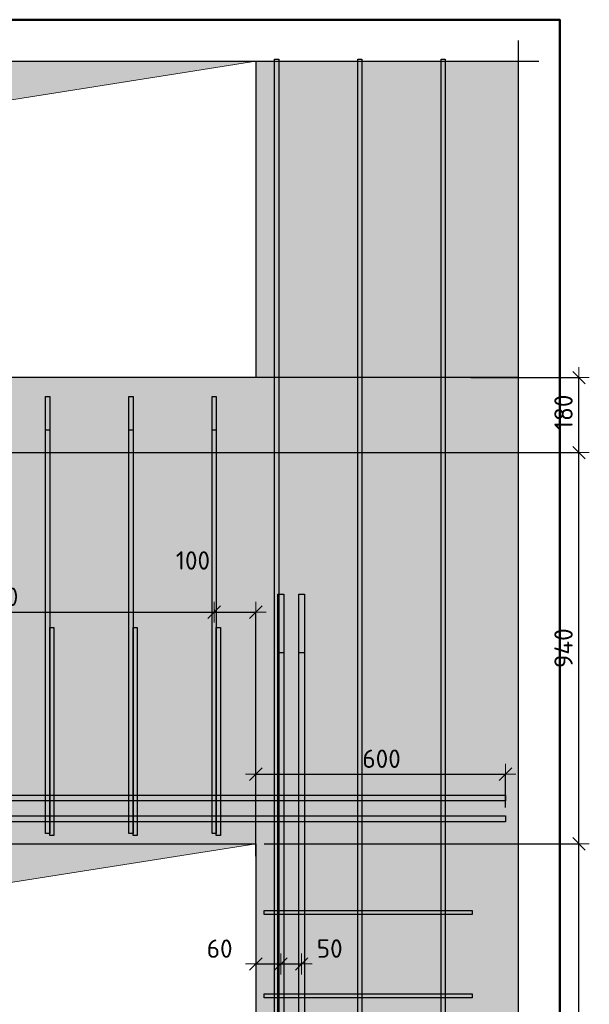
# Model space of a CAD drawing. Header units: millimetres. Extents: x -2258 to 68686, y -2266 to 30725.
# Tile 61 of 83: x 33629 to 34998, y 23975 to 26340. Entities that reach past the tile are written whole.
import ezdxf

# ---------------------------------------------------------------- set-up
doc = ezdxf.new("R2010")
doc.units = ezdxf.units.MM
doc.header["$PDMODE"] = 65
for name, color, linetype, lineweight in [('Standard', 7, 'Continuous', 25), ('Арм.стержн. Арматура края', 96, 'Continuous', 35), ('Арм.стержн. вертикальными 1', 22, 'Continuous', 35), ('Арм.стержн. Доп. арматура', 180, 'Continuous', 35), ('Размерная линия_ общее', 7, 'Continuous', 13), ('Фундамент (1)', 7, 'Continuous', 35)]:
    doc.layers.add(name, color=color, linetype=linetype, lineweight=lineweight)
doc.styles.add('ISOCPEUR', font='ISOCPEUR')
doc.dimstyles.new('DIMSTYLE_11', dxfattribs={"dimtxt": 44, "dimasz": 50, "dimexe": 0, "dimexo": 0, "dimgap": 22, "dimtad": 2, "dimdec": 0, "dimrnd": 5, "dimzin": 12, "dimdsep": 46, "dimtxsty": 'ISOCPEUR', "dimblk1": 'ALL_ML_STRICH', "dimblk2": 'ALL_ML_STRICH', "dimsah": 1, "dimcen": 0, "dimclrd": 7, "dimclre": 256, "dimclrt": 7, "dimadec": 0, "dimazin": 0, "dimtfac": 1, "dimtdec": 0, "dimtix": 1, "dimtmove": 2, "dimatfit": 3, "dimfxl": 0, "dimtvp": 1.2, "dimtzin": 0, "dimlwd": 0, "dimlwe": -3, "dimarcsym": 0})
doc.dimstyles.new('DIMSTYLE_3', dxfattribs={"dimtxt": 44, "dimasz": 50, "dimexe": 0, "dimexo": 0, "dimgap": 22, "dimtad": 2, "dimdec": 0, "dimrnd": 5, "dimzin": 12, "dimdsep": 46, "dimtxsty": 'ISOCPEUR', "dimblk1": 'ALL_ML_STRICH', "dimblk2": 'ALL_ML_STRICH', "dimsah": 1, "dimcen": 0, "dimclrd": 7, "dimclre": 256, "dimclrt": 7, "dimadec": 0, "dimazin": 0, "dimtfac": 1, "dimtdec": 0, "dimtix": 1, "dimtmove": 2, "dimatfit": 3, "dimfxl": 0, "dimtzin": 0, "dimlwd": 0, "dimlwe": -3, "dimarcsym": 0})

# ---------------------------------------------------------------- blocks, each defined once
blk = doc.blocks.new('ALL_ML_STRICH')
at = {"color": 0, "linetype": 'ByBlock', "lineweight": -2}
for p, q in [((0, -0.5), (0, 0.5)), ((-1, 0), (0.5, 0)), ((-0.3, -0.3), (0.3, 0.3))]:
    blk.add_line(p, q, dxfattribs=at)
blk = doc.blocks.new('*D299')
at = {"layer": 'DEFPOINTS', "color": 7, "linetype": 'Continuous', "lineweight": 13, "transparency": 33554687}
for p in [(34196.4, 24071.5), (34256.4, 24070.1), (34196.4, 24049)]:
    blk.add_point(p, dxfattribs=at)
at = {"layer": 'Размерная линия_ общее', "color": 253, "linetype": 'Continuous', "lineweight": -2, "true_color": 0xa0a0a0, "transparency": 33554687}
for p, q in [((34196.4, 24069), (34196.4, 24071.5)), ((34256.4, 24071.5), (34256.4, 24071.5))]:
    blk.add_line(p, q, dxfattribs=at)
at = {"layer": 'Размерная линия_ общее', "color": 7, "linetype": 'Continuous', "lineweight": -2, "transparency": 33554687}
blk.add_line((34196.4, 24071.5), (34256.4, 24071.5), dxfattribs=at)
at = {"layer": 'Размерная линия_ общее', "color": 7, "linetype": 'Continuous', "lineweight": 13, "transparency": 33554687, "xscale": 50, "yscale": 50, "zscale": 50, "rotation": 180}
blk.add_blockref('ALL_ML_STRICH', (34196.4, 24071.5), dxfattribs=at)
at = {"layer": 'Размерная линия_ общее', "color": 7, "linetype": 'Continuous', "lineweight": 13, "transparency": 33554687, "xscale": 50, "yscale": 50, "zscale": 50}
blk.add_blockref('ALL_ML_STRICH', (34256.4, 24071.5), dxfattribs=at)
at = {"layer": 'Размерная линия_ общее', "color": 7, "linetype": 'Continuous', "lineweight": 13, "transparency": 33554687, "insert": (34109.5, 24108.3), "char_height": 44, "width": 88, "attachment_point": 5, "style": 'ISOCPEUR'}
blk.add_mtext('\\A1;{60}', dxfattribs=at)
blk = doc.blocks.new('*D300')
at = {"layer": 'DEFPOINTS', "color": 7, "linetype": 'Continuous', "lineweight": 13, "transparency": 33554687}
for p in [(34256.4, 24071.5), (34256.4, 24070.1), (34306.4, 24073.3)]:
    blk.add_point(p, dxfattribs=at)
at = {"layer": 'Размерная линия_ общее', "color": 253, "linetype": 'Continuous', "lineweight": -2, "true_color": 0xa0a0a0, "transparency": 33554687}
for p, q in [((34256.4, 24071.5), (34256.4, 24071.5)), ((34306.4, 24071.5), (34306.4, 24071.5))]:
    blk.add_line(p, q, dxfattribs=at)
at = {"layer": 'Размерная линия_ общее', "color": 7, "linetype": 'Continuous', "lineweight": -2, "transparency": 33554687}
blk.add_line((34256.4, 24071.5), (34306.4, 24071.5), dxfattribs=at)
at = {"layer": 'Размерная линия_ общее', "color": 7, "linetype": 'Continuous', "lineweight": 13, "transparency": 33554687, "xscale": 50, "yscale": 50, "zscale": 50, "rotation": 180}
blk.add_blockref('ALL_ML_STRICH', (34256.4, 24071.5), dxfattribs=at)
at = {"layer": 'Размерная линия_ общее', "color": 7, "linetype": 'Continuous', "lineweight": 13, "transparency": 33554687, "xscale": 50, "yscale": 50, "zscale": 50}
blk.add_blockref('ALL_ML_STRICH', (34306.4, 24071.5), dxfattribs=at)
at = {"layer": 'Размерная линия_ общее', "color": 7, "linetype": 'Continuous', "lineweight": 13, "transparency": 33554687, "insert": (34373.9, 24108.5), "char_height": 44, "width": 88, "attachment_point": 5, "style": 'ISOCPEUR'}
blk.add_mtext('\\A1;{50}', dxfattribs=at)
blk = doc.blocks.new('*D301')
at = {"layer": 'DEFPOINTS', "color": 7, "linetype": 'Continuous', "lineweight": 13, "transparency": 33554687}
for p in [(34196.4, 24527.5), (34796.4, 24427.1), (34196.4, 24310.1)]:
    blk.add_point(p, dxfattribs=at)
at = {"layer": 'Размерная линия_ общее', "color": 253, "linetype": 'Continuous', "lineweight": -2, "true_color": 0xa0a0a0, "transparency": 33554687}
for p, q in [((34196.4, 24330.1), (34196.4, 24527.5)), ((34796.4, 24447.1), (34796.4, 24527.5))]:
    blk.add_line(p, q, dxfattribs=at)
at = {"layer": 'Размерная линия_ общее', "color": 7, "linetype": 'Continuous', "lineweight": -2, "transparency": 33554687}
blk.add_line((34196.4, 24527.5), (34796.4, 24527.5), dxfattribs=at)
at = {"layer": 'Размерная линия_ общее', "color": 7, "linetype": 'Continuous', "lineweight": 13, "transparency": 33554687, "xscale": 50, "yscale": 50, "zscale": 50, "rotation": 180}
blk.add_blockref('ALL_ML_STRICH', (34196.4, 24527.5), dxfattribs=at)
at = {"layer": 'Размерная линия_ общее', "color": 7, "linetype": 'Continuous', "lineweight": 13, "transparency": 33554687, "xscale": 50, "yscale": 50, "zscale": 50}
blk.add_blockref('ALL_ML_STRICH', (34796.4, 24527.5), dxfattribs=at)
at = {"layer": 'Размерная линия_ общее', "color": 7, "linetype": 'Continuous', "lineweight": 13, "transparency": 33554687, "insert": (34498.6, 24564.5), "char_height": 44, "width": 132, "attachment_point": 5, "style": 'ISOCPEUR'}
blk.add_mtext('\\A1;{600}', dxfattribs=at)
blk = doc.blocks.new('*D303')
at = {"layer": 'DEFPOINTS', "color": 7, "linetype": 'Continuous', "lineweight": 13, "transparency": 33554687}
for p in [(32896.4, 24942.9), (34096.4, 24942.9), (32896.4, 24916.7)]:
    blk.add_point(p, dxfattribs=at)
at = {"layer": 'Размерная линия_ общее', "color": 253, "linetype": 'Continuous', "lineweight": -2, "true_color": 0xa0a0a0, "transparency": 33554687}
for p, q in [((32896.4, 24922.9), (32896.4, 24916.7)), ((34096.4, 24922.9), (34096.4, 24916.7))]:
    blk.add_line(p, q, dxfattribs=at)
at = {"layer": 'Размерная линия_ общее', "color": 7, "linetype": 'Continuous', "lineweight": -2, "transparency": 33554687}
blk.add_line((32896.4, 24916.7), (34096.4, 24916.7), dxfattribs=at)
at = {"layer": 'Размерная линия_ общее', "color": 7, "linetype": 'Continuous', "lineweight": 13, "transparency": 33554687, "xscale": 50, "yscale": 50, "zscale": 50, "rotation": 180}
blk.add_blockref('ALL_ML_STRICH', (32896.4, 24916.7), dxfattribs=at)
at = {"layer": 'Размерная линия_ общее', "color": 7, "linetype": 'Continuous', "lineweight": 13, "transparency": 33554687, "xscale": 50, "yscale": 50, "zscale": 50}
blk.add_blockref('ALL_ML_STRICH', (34096.4, 24916.7), dxfattribs=at)
at = {"layer": 'Размерная линия_ общее', "color": 7, "linetype": 'Continuous', "lineweight": 13, "transparency": 33554687, "insert": (33362.4, 24975.7), "char_height": 44, "width": 2.2, "attachment_point": 1, "line_spacing_factor": 0.60241, "style": 'ISOCPEUR'}
blk.add_mtext('\\W0.91;6х200=1200', dxfattribs=at)
blk = doc.blocks.new('*D304')
at = {"layer": 'DEFPOINTS', "color": 7, "linetype": 'Continuous', "lineweight": 13, "transparency": 33554687}
for p in [(34096.4, 24942.9), (34096.4, 24916.7), (34196.4, 24360.1)]:
    blk.add_point(p, dxfattribs=at)
at = {"layer": 'Размерная линия_ общее', "color": 253, "linetype": 'Continuous', "lineweight": -2, "true_color": 0xa0a0a0, "transparency": 33554687}
for p, q in [((34096.4, 24922.9), (34096.4, 24916.7)), ((34196.4, 24380.1), (34196.4, 24916.7))]:
    blk.add_line(p, q, dxfattribs=at)
at = {"layer": 'Размерная линия_ общее', "color": 7, "linetype": 'Continuous', "lineweight": -2, "transparency": 33554687}
blk.add_line((34096.4, 24916.7), (34196.4, 24916.7), dxfattribs=at)
at = {"layer": 'Размерная линия_ общее', "color": 7, "linetype": 'Continuous', "lineweight": 13, "transparency": 33554687, "xscale": 50, "yscale": 50, "zscale": 50, "rotation": 180}
blk.add_blockref('ALL_ML_STRICH', (34096.4, 24916.7), dxfattribs=at)
at = {"layer": 'Размерная линия_ общее', "color": 7, "linetype": 'Continuous', "lineweight": 13, "transparency": 33554687, "xscale": 50, "yscale": 50, "zscale": 50}
blk.add_blockref('ALL_ML_STRICH', (34196.4, 24916.7), dxfattribs=at)
at = {"layer": 'Размерная линия_ общее', "color": 7, "linetype": 'Continuous', "lineweight": 13, "transparency": 33554687, "insert": (34045.3, 25040.9), "char_height": 44, "width": 132, "attachment_point": 5, "style": 'ISOCPEUR'}
blk.add_mtext('\\A1;{100}', dxfattribs=at)
blk = doc.blocks.new('*D323')
at = {"layer": 'DEFPOINTS', "color": 7, "linetype": 'Continuous', "lineweight": 13, "transparency": 33554687}
for p in [(34196.4, 24360.1), (34692.8, 22110.1), (34972.7, 22110.1)]:
    blk.add_point(p, dxfattribs=at)
at = {"layer": 'Размерная линия_ общее', "color": 253, "linetype": 'Continuous', "lineweight": -2, "true_color": 0xa0a0a0, "transparency": 33554687}
for p, q in [((34216.4, 24360.1), (34972.7, 24360.1)), ((34712.8, 22110.1), (34972.7, 22110.1))]:
    blk.add_line(p, q, dxfattribs=at)
at = {"layer": 'Размерная линия_ общее', "color": 7, "linetype": 'Continuous', "lineweight": -2, "transparency": 33554687}
blk.add_line((34972.7, 22110.1), (34972.7, 24360.1), dxfattribs=at)
at = {"layer": 'Размерная линия_ общее', "color": 7, "linetype": 'Continuous', "lineweight": 13, "transparency": 33554687, "xscale": 50, "yscale": 50, "zscale": 50}
for p, rotation in [((34972.7, 24360.1), 90), ((34972.7, 22110.1), 270)]:
    blk.add_blockref('ALL_ML_STRICH', p, dxfattribs=dict(at, rotation=rotation))
at = {"layer": 'Размерная линия_ общее', "color": 7, "linetype": 'Continuous', "lineweight": 13, "transparency": 33554687, "insert": (34935.7, 23237.3), "char_height": 44, "width": 176, "attachment_point": 5, "rotation": 90, "style": 'ISOCPEUR'}
blk.add_mtext('\\A1;{2250}', dxfattribs=at)
blk = doc.blocks.new('*D324')
at = {"layer": 'DEFPOINTS', "color": 7, "linetype": 'Continuous', "lineweight": 13, "transparency": 33554687}
for p in [(34692.8, 25300.1), (34196.4, 24360.1), (34972.7, 24360.1)]:
    blk.add_point(p, dxfattribs=at)
at = {"layer": 'Размерная линия_ общее', "color": 253, "linetype": 'Continuous', "lineweight": -2, "true_color": 0xa0a0a0, "transparency": 33554687}
for p, q in [((34712.8, 25300.1), (34972.7, 25300.1)), ((34216.4, 24360.1), (34972.7, 24360.1))]:
    blk.add_line(p, q, dxfattribs=at)
at = {"layer": 'Размерная линия_ общее', "color": 7, "linetype": 'Continuous', "lineweight": -2, "transparency": 33554687}
blk.add_line((34972.7, 24360.1), (34972.7, 25300.1), dxfattribs=at)
at = {"layer": 'Размерная линия_ общее', "color": 7, "linetype": 'Continuous', "lineweight": 13, "transparency": 33554687, "xscale": 50, "yscale": 50, "zscale": 50}
for p, rotation in [((34972.7, 25300.1), 90), ((34972.7, 24360.1), 270)]:
    blk.add_blockref('ALL_ML_STRICH', p, dxfattribs=dict(at, rotation=rotation))
at = {"layer": 'Размерная линия_ общее', "color": 7, "linetype": 'Continuous', "lineweight": 13, "transparency": 33554687, "insert": (34935.7, 24830.1), "char_height": 44, "width": 132, "attachment_point": 5, "rotation": 90, "style": 'ISOCPEUR'}
blk.add_mtext('\\A1;{940}', dxfattribs=at)
blk = doc.blocks.new('*D325')
at = {"layer": 'DEFPOINTS', "color": 7, "linetype": 'Continuous', "lineweight": 13, "transparency": 33554687}
for p in [(34692.8, 25480.1), (34692.8, 25300.1), (34972.7, 25300.1)]:
    blk.add_point(p, dxfattribs=at)
at = {"layer": 'Размерная линия_ общее', "color": 253, "linetype": 'Continuous', "lineweight": -2, "true_color": 0xa0a0a0, "transparency": 33554687}
for p, q in [((34712.8, 25480.1), (34972.7, 25480.1)), ((34712.8, 25300.1), (34972.7, 25300.1))]:
    blk.add_line(p, q, dxfattribs=at)
at = {"layer": 'Размерная линия_ общее', "color": 7, "linetype": 'Continuous', "lineweight": -2, "transparency": 33554687}
blk.add_line((34972.7, 25300.1), (34972.7, 25480.1), dxfattribs=at)
at = {"layer": 'Размерная линия_ общее', "color": 7, "linetype": 'Continuous', "lineweight": 13, "transparency": 33554687, "xscale": 50, "yscale": 50, "zscale": 50}
for p, rotation in [((34972.7, 25480.1), 90), ((34972.7, 25300.1), 270)]:
    blk.add_blockref('ALL_ML_STRICH', p, dxfattribs=dict(at, rotation=rotation))
at = {"layer": 'Размерная линия_ общее', "color": 7, "linetype": 'Continuous', "lineweight": 13, "transparency": 33554687, "insert": (34935.7, 25396.7), "char_height": 44, "width": 132, "attachment_point": 5, "rotation": 90, "style": 'ISOCPEUR'}
blk.add_mtext('\\A1;{180}', dxfattribs=at)

msp = doc.modelspace()

# ---------------------------------------------------------------- hatches: boundary and pattern name
at = {"linetype": 'Continuous', "lineweight": 13, "transparency": 33554687}
for points in [[(34196.4, 25480.1), (34826.5, 25480.1), (34826.5, 26240.1), (34196.4, 26240.1)], [(32521.4, 25300.1), (34826.5, 25300.1), (34826.5, 25480.1), (32521.4, 25480.1)]]:
    msp.add_hatch(color=7, dxfattribs=at).paths.add_polyline_path(points)
h = msp.add_hatch(color=7, dxfattribs=at)
h.paths.add_polyline_path([(32796.4, 24360.1), (34196.4, 24360.1), (34196.4, 22110.1), (34826.5, 22110.1), (34826.5, 25300.1), (32521.4, 25300.1), (32521.4, 22110.1), (32796.4, 22110.1)])
h.paths.add_polyline_path([(32616.4, 23280.1), (32616.3, 23278.1), (32616, 23276), (32615.4, 23274), (32614.7, 23272), (32613.7, 23270.1), (32612.6, 23268.4), (32611.3, 23266.8), (32609.8, 23265.3), (32608.1, 23264), (32606.4, 23262.8), (32604.5, 23261.9), (32602.6, 23261.1), (32600.5, 23260.6), (32598.5, 23260.3), (32596.4, 23260.1), (32594.3, 23260.3), (32592.2, 23260.6), (32590.2, 23261.1), (32588.3, 23261.9), (32586.4, 23262.8), (32584.6, 23264), (32583, 23265.3), (32581.5, 23266.8), (32580.2, 23268.4), (32579.1, 23270.1), (32578.1, 23272), (32577.4, 23274), (32576.8, 23276), (32576.5, 23278.1), (32576.4, 23280.1), (32576.5, 23282.2), (32576.8, 23284.3), (32577.4, 23286.3), (32578.1, 23288.3), (32579.1, 23290.1), (32580.2, 23291.9), (32581.5, 23293.5), (32583, 23295), (32584.6, 23296.3), (32586.4, 23297.5), (32588.3, 23298.4), (32590.2, 23299.2), (32592.2, 23299.7), (32594.3, 23300), (32596.4, 23300.1), (32598.5, 23300), (32600.5, 23299.7), (32602.6, 23299.2), (32604.5, 23298.4), (32606.4, 23297.5), (32608.1, 23296.3), (32609.8, 23295), (32611.3, 23293.5), (32612.6, 23291.9), (32613.7, 23290.1), (32614.7, 23288.3), (32615.4, 23286.3), (32616, 23284.3), (32616.3, 23282.2)], flags=16)
h.paths.add_polyline_path([(32643.9, 23980.1), (32548.9, 23980.1), (32548.9, 24410.1), (32643.9, 24410.1)], flags=16)
at = {"layer": 'Фундамент (1)', "linetype": 'Continuous', "lineweight": 13, "true_color": 0x2d2d2d, "transparency": 33554687}
for points in [[(32987.3, 26049.2), (34196.4, 26240.1), (32796.4, 26240.1), (32796.4, 25480.1)], [(32987.3, 24169.2), (34196.4, 24360.1), (32796.4, 24360.1), (32796.4, 22160.1)]]:
    msp.add_hatch(color=250, dxfattribs=at).paths.add_polyline_path(points)

# ---------------------------------------------------------------- linework, layer by layer
at = {"color": 7, "linetype": 'Continuous', "lineweight": 25, "transparency": 33554687}
for p, q in [((34826.5, 26290.1), (34826.5, 25430.1)), ((34146.4, 26240.1), (34876.5, 26240.1)), ((34196.4, 26240.1), (34196.4, 25480.1)), ((34826.5, 25530.1), (34826.5, 25250.1)), ((34196.4, 25480.1), (32796.4, 25480.1)), ((34826.5, 25480.1), (34196.4, 25480.1)), ((34826.5, 25480.1), (34196.4, 25480.1)), ((34826.5, 25350.1), (34826.5, 22060.1)), ((32521.4, 25300.1), (34826.5, 25300.1)), ((32521.4, 25300.1), (34826.5, 25300.1)), ((32796.4, 24360.1), (34196.4, 24360.1)), ((34196.4, 24360.1), (34196.4, 22110.1))]:
    msp.add_line(p, q, dxfattribs=at)
at = {"layer": 'Standard', "color": 7, "linetype": 'Continuous', "lineweight": 50, "transparency": 33554687}
msp.add_lwpolyline([(30215.6, 21830.1), (34926.5, 21830.1), (34926.5, 26340.1), (30215.6, 26340.1), (30215.6, 21830.1)], dxfattribs=at)
at = {"layer": 'Standard', "color": 7, "linetype": 'Continuous', "lineweight": 13, "transparency": 33554687}
for points in [[(32796.4, 25480.1), (32987.3, 26049.2), (34196.4, 26240.1)], [(32796.4, 22160.1), (32987.3, 24169.2), (34196.4, 24360.1)]]:
    msp.add_lwpolyline(points, dxfattribs=at)
at = {"layer": 'Арм.стержн. Арматура края', "color": 4, "linetype": 'Continuous', "lineweight": 25, "transparency": 33554687}
for points in [[(33701.4, 24380.1), (33701.4, 24880.1), (33711.4, 24880.1), (33711.4, 24380.1), (33701.4, 24380.1)], [(33901.4, 24380.1), (33901.4, 24880.1), (33911.4, 24880.1), (33911.4, 24380.1), (33901.4, 24380.1)], [(34101.4, 24380.1), (34101.4, 24880.1), (34111.4, 24880.1), (34111.4, 24380.1), (34101.4, 24380.1)], [(34216.4, 24200.1), (34716.4, 24200.1), (34716.4, 24190.1), (34216.4, 24190.1), (34216.4, 24200.1)], [(34216.4, 24000.1), (34716.4, 24000.1), (34716.4, 23990.1), (34216.4, 23990.1), (34216.4, 24000.1)]]:
    msp.add_lwpolyline(points, dxfattribs=at)
at = {"layer": 'Арм.стержн. вертикальными 1', "color": 4, "linetype": 'Continuous', "lineweight": 25, "transparency": 33554687}
for points in [[(34241.4, 22110.1), (34241.4, 26245.1), (34251.4, 26245.1), (34251.4, 22110.1), (34241.4, 22110.1)], [(34241.4, 22110.1), (34241.4, 26245.1), (34251.4, 26245.1), (34251.4, 22110.1), (34241.4, 22110.1)], [(34441.4, 22110.1), (34441.4, 26245.1), (34451.4, 26245.1), (34451.4, 22110.1), (34441.4, 22110.1)], [(34441.4, 22110.1), (34441.4, 26245.1), (34451.4, 26245.1), (34451.4, 22110.1), (34441.4, 22110.1)], [(34641.4, 22110.1), (34641.4, 26245.1), (34651.4, 26245.1), (34651.4, 22110.1), (34641.4, 22110.1)], [(34641.4, 22110.1), (34641.4, 26245.1), (34651.4, 26245.1), (34651.4, 22110.1), (34641.4, 22110.1)], [(33691.4, 24385.1), (33691.4, 25435.1), (33701.4, 25435.1), (33701.4, 24385.1), (33691.4, 24385.1)], [(33891.4, 24385.1), (33891.4, 25435.1), (33901.4, 25435.1), (33901.4, 24385.1), (33891.4, 24385.1)], [(34091.4, 24385.1), (34091.4, 25435.1), (34101.4, 25435.1), (34101.4, 24385.1), (34091.4, 24385.1)], [(33691.4, 24385.1), (33691.4, 25355.1), (33701.4, 25355.1), (33701.4, 24385.1), (33691.4, 24385.1)], [(33891.4, 24385.1), (33891.4, 25355.1), (33901.4, 25355.1), (33901.4, 24385.1), (33891.4, 24385.1)], [(34091.4, 24385.1), (34091.4, 25355.1), (34101.4, 25355.1), (34101.4, 24385.1), (34091.4, 24385.1)]]:
    msp.add_lwpolyline(points, dxfattribs=at)
at = {"layer": 'Арм.стержн. Доп. арматура', "color": 7, "linetype": 'Continuous', "lineweight": 25, "transparency": 33554687}
for points in [[(34249.4, 22110.1), (34249.4, 24960.1), (34263.4, 24960.1), (34263.4, 22110.1), (34249.4, 22110.1)], [(34299.4, 22110.1), (34299.4, 24960.1), (34313.4, 24960.1), (34313.4, 22110.1), (34299.4, 22110.1)], [(34249.4, 21923.1), (34249.4, 24820.1), (34263.4, 24820.1), (34263.4, 21923.1), (34249.4, 21923.1)], [(34299.4, 21923.1), (34299.4, 24820.1), (34313.4, 24820.1), (34313.4, 21923.1), (34299.4, 21923.1)], [(34796.4, 24463.1), (30591.4, 24463.1), (30591.4, 24477.1), (34796.4, 24477.1), (34796.4, 24463.1)], [(34796.4, 24463.1), (30591.4, 24463.1), (30591.4, 24477.1), (34796.4, 24477.1), (34796.4, 24463.1)], [(34796.4, 24413.1), (30591.4, 24413.1), (30591.4, 24427.1), (34796.4, 24427.1), (34796.4, 24413.1)], [(34796.4, 24413.1), (30591.4, 24413.1), (30591.4, 24427.1), (34796.4, 24427.1), (34796.4, 24413.1)]]:
    msp.add_lwpolyline(points, dxfattribs=at)
at = {"layer": 'Размерная линия_ общее', "color": 52, "linetype": 'Continuous', "lineweight": -3, "transparency": 33554687}
for p, q in [((30315.6, 26240.1), (34826.5, 26240.1)), ((30315.6, 26240.1), (34826.5, 26240.1)), ((34826.5, 26240.1), (34826.5, 21930.1)), ((34826.5, 26240.1), (34826.5, 21930.1))]:
    msp.add_line(p, q, dxfattribs=at)

# ---------------------------------------------------------------- dimensions: what is measured, and where the dimension line sits
at = {"layer": 'Размерная линия_ общее', "color": 7, "linetype": 'Continuous', "lineweight": 13, "transparency": 33554687}
for base, p1, p2, picture, middle in [((34972.7, 25480.1), (34712.8, 25300.1), (34712.8, 25480.1), '*D325', (34935.7, 25396.7)), ((34972.7, 25300.1), (34216.4, 24360.1), (34712.8, 25300.1), '*D324', (34935.7, 24830.1)), ((34972.7, 24360.1), (34712.8, 22110.1), (34216.4, 24360.1), '*D323', (34935.7, 23237.3))]:
    dim = msp.add_linear_dim(base=base, p1=p1, p2=p2, angle=90, dimstyle='DIMSTYLE_3', override={"dimpost": '<>', "dimclrd": 7, "dimclre": 253, "dimclrt": 7, "dimlwd": 0, "dimlwe": 65533}, dxfattribs=at)
    dim.commit()
    dim.dimension.update_dxf_attribs({"geometry": picture, "text_midpoint": middle, "dimtype": 160})
for base, p1, p2, dimstyle, picture, middle in [((34196.4, 24916.7), (34096.4, 24922.9), (34196.4, 24380.1), 'DIMSTYLE_11', '*D304', (34045.3, 25040.9)), ((34796.4, 24527.5), (34196.4, 24330.1), (34796.4, 24447.1), 'DIMSTYLE_3', '*D301', (34498.6, 24564.5)), ((34256.4, 24071.5), (34196.4, 24069), (34256.4, 24071.5), 'DIMSTYLE_11', '*D299', (34109.5, 24108.3)), ((34306.4, 24071.5), (34256.4, 24071.5), (34306.4, 24071.5), 'DIMSTYLE_11', '*D300', (34373.9, 24108.5))]:
    dim = msp.add_linear_dim(base=base, p1=p1, p2=p2, dimstyle=dimstyle, override={"dimpost": '<>', "dimclrd": 7, "dimclre": 253, "dimclrt": 7, "dimlwd": 0, "dimlwe": 65533}, dxfattribs=at)
    dim.commit()
    dim.dimension.update_dxf_attribs({"geometry": picture, "text_midpoint": middle, "dimtype": 160})
dim = msp.add_linear_dim(base=(34096.4, 24916.7), p1=(32896.4, 24922.9), p2=(34096.4, 24922.9), text='\\W0.91;6х200=1200', dimstyle='DIMSTYLE_3', override={"dimpost": '<>', "dimclrd": 7, "dimclre": 253, "dimclrt": 7, "dimlwd": 0, "dimlwe": 65533}, dxfattribs=at)
dim.commit()
dim.dimension.update_dxf_attribs({"geometry": '*D303', "text_midpoint": (33496.4, 24938.7), "dimtype": 160})

doc.saveas('drawing.dxf')
